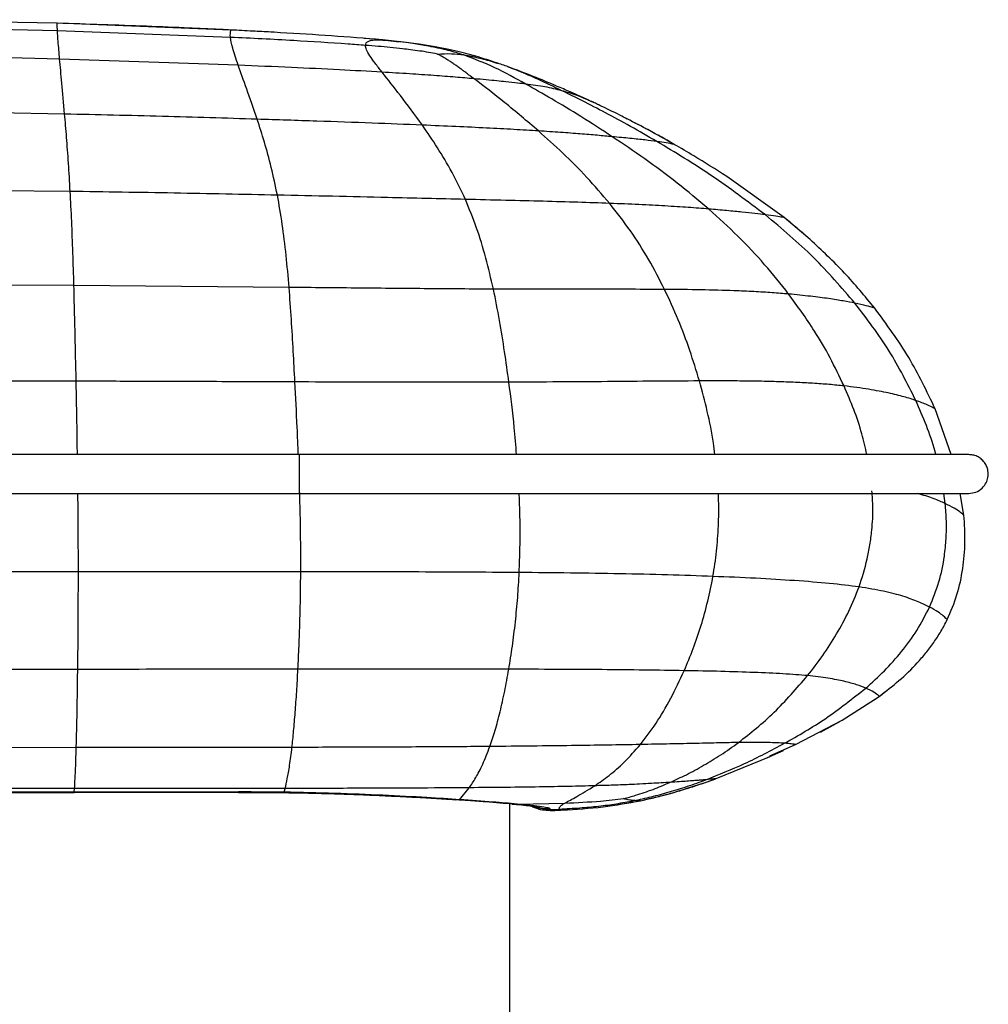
# Paper-space layout '_Left' of a CAD drawing. Header units: millimetres. Extents: x -619 to 155, y 0 to 686.
# Tile 7 of 7: x -29 to 96, y 395 to 522. Entities that reach past the tile are written whole.
import ezdxf

# ---------------------------------------------------------------- set-up
doc = ezdxf.new("R2010")
doc.units = ezdxf.units.MM

psp = doc.layouts.new('_Left')

# ---------------------------------------------------------------- linework, layer by layer
at = {"color": 7, "linetype": 'Continuous', "lineweight": 25}
for p, q in [((-24.36, 521.75), (-48.4, 522.22)), ((-1.95, 520.88), (-24.36, 521.75)), ((-24.31, 520.79), (-48.39, 521.31)), ((-2.02, 519.94), (-24.31, 520.79)), ((16.66, 519.69), (15.23, 519.8)), ((17.97, 519.57), (19.74, 519.36)), ((-24.03, 517.14), (-48.4, 517.71)), ((-1.03, 516.35), (-24.03, 517.14)), ((32.32, 516.62), (32.39, 516.6)), ((33.85, 516.08), (33.75, 516.12)), ((44.77, 511.56), (44.48, 511.68)), ((-23.39, 510.06), (-48.45, 510.5)), ((69.33, 496.72), (61.93, 502.03)), ((-22.67, 500.09), (-48.46, 500.34)), ((72.68, 493.89), (69.33, 496.72)), ((-22.19, 487.98), (-48.35, 488.09)), ((5.54, 487.72), (-22.19, 487.98)), ((90.85, 466.18), (88.79, 472.08)), ((6.83, 466.18), (-450.75, 466.18)), ((-450.75, 461.18), (6.83, 461.18)), ((90.1, 459.87), (89.93, 461.18)), ((92.5, 458.36), (92, 461.18)), ((-21.62, 451.07), (-48.1, 451.06)), ((7.04, 451.09), (-21.62, 451.07)), ((-21.7, 438.5), (-48.11, 438.49)), ((81.58, 435.03), (82.32, 435.62)), ((76.82, 431.95), (81.58, 435.03)), ((79.81, 433.88), (81.18, 434.74)), ((70.8, 428.81), (76.82, 431.95)), ((74.02, 430.42), (76.5, 431.81)), ((67.47, 427.39), (70.8, 428.81)), ((66.82, 427), (69.23, 428.07)), ((60.56, 424.43), (67.53, 427.29)), ((56.84, 423.2), (59.02, 423.88)), ((-22.11, 423.15), (-48.17, 423.15)), ((-22.14, 422.69), (-22.11, 423.15)), ((-22.14, 422.69), (-22.14, 422.67)), ((-22.14, 422.64), (-0.98, 422.67)), ((-0.98, 422.71), (-0.98, 422.67)), ((4.91, 422.68), (4.8, 422.66)), ((4.91, 422.68), (5.03, 423.17)), ((27.49, 421.72), (28.76, 423.26)), ((27.49, 421.72), (27.03, 421.74)), ((34, 5), (34, 421.21)), ((34.91, 421.15), (34.25, 421.19)), ((34.91, 421.15), (41.07, 421.28)), ((50.83, 421.59), (54.13, 422.4)), ((39.18, 420.32), (40.75, 420.39)), ((39.19, 420.47), (40.4, 420.51))]:
    psp.add_line(p, q, dxfattribs=at)
at = {"color": 7, "linetype": 'Continuous', "lineweight": 25, "flags": 128}
for points in [[(6.83, 466.18), (6.83, 465.99), (6.83, 465.45), (6.83, 464.64), (6.83, 463.68), (6.83, 462.72), (6.83, 461.91), (6.83, 461.37), (6.83, 461.18)], [(-21.89, 428.43), (-31.46, 428.42), (-39.8, 428.42), (-48.14, 428.42)], [(-22.14, 422.69), (-32.14, 422.69), (-40.15, 422.69), (-40.82, 422.69), (-48.17, 422.69)], [(-48.17, 422.64), (-42.96, 422.64), (-22.14, 422.64)]]:
    psp.add_lwpolyline(points, dxfattribs=at)
at = {"color": 7, "linetype": 'Continuous', "lineweight": 25}
for points, knots in [([(-24.31, 520.79), (-24.33, 521.08), (-24.36, 521.66), (-24.36, 521.72), (-24.36, 521.75)], [0, 0, 0, 0, 0.502002, 1, 1, 1, 1]), ([(-1.95, 520.88), (-2.39, 520.91), (-2.83, 520.93), (-3.71, 520.97), (-5.04, 521.03), (-6.39, 521.09), (-9.12, 521.21), (-10.97, 521.29), (-16.59, 521.51), (-20.44, 521.64), (-24.36, 521.75)], [0, 0, 0, 0, 0.0625, 0.0625, 0.125, 0.25, 0.25, 0.5, 0.5, 1, 1, 1, 1]), ([(-24.03, 517.14), (-24.1, 517.95), (-24.24, 519.55), (-24.29, 520.38), (-24.31, 520.79)], [0, 0, 0, 0, 0.50435, 1, 1, 1, 1]), ([(-2.02, 519.94), (-2.02, 519.95), (-2.04, 520.14), (-2.04, 520.44), (-2, 520.73), (-1.96, 520.84), (-1.95, 520.86), (-1.95, 520.87)], [0, 0, 0, 0, 0.025474, 0.313905, 0.617885, 0.922048, 1, 1, 1, 1]), ([(-1.95, 520.87), (-1.95, 520.87), (-1.95, 520.88), (-1.95, 520.88), (-1.95, 520.88), (-1.95, 520.88)], [0, 0, 0, 0, 0.455262, 0.499916, 1, 1, 1, 1]), ([(3.63, 520.59), (3.48, 520.6), (2.56, 520.65), (0.7, 520.75), (-1.02, 520.84), (-1.95, 520.88)], [0, 0, 0, 0, 0.078559, 0.496069, 1, 1, 1, 1]), ([(16.66, 519.69), (14.5, 519.86), (10.16, 520.22), (5.81, 520.46), (3.63, 520.59)], [0, 0, 0, 0, 0.497879, 1, 1, 1, 1]), ([(-1.03, 516.35), (-1.29, 517.15), (-1.82, 518.73), (-1.96, 519.54), (-2.02, 519.94)], [0, 0, 0, 0, 0.503883, 1, 1, 1, 1]), ([(13.13, 519.08), (10.8, 519.23), (5.76, 519.56), (0.7, 519.81), (-2.02, 519.94)], [0, 0, 0, 0, 0.461623, 1, 1, 1, 1]), ([(15.37, 518.91), (15, 518.94), (14.25, 519), (13.51, 519.05), (13.13, 519.08)], [0, 0, 0, 0, 0.499744, 1, 1, 1, 1]), ([(15.37, 518.91), (15.39, 519.02), (15.43, 519.24), (15.7, 519.44), (16.07, 519.56), (16.58, 519.63), (17.2, 519.63), (17.73, 519.59), (17.97, 519.57)], [0, 0, 0, 0, 0.168994, 0.331099, 0.504804, 0.64255, 0.83433, 1, 1, 1, 1]), ([(17.51, 515.46), (17.2, 515.86), (16.58, 516.65), (15.91, 517.6), (15.45, 518.38), (15.4, 518.73), (15.37, 518.91)], [0, 0, 0, 0, 0.25315, 0.500143, 0.750983, 1, 1, 1, 1]), ([(24.66, 517.79), (24.27, 517.86), (23.52, 518.01), (22.37, 518.19), (21.26, 518.34), (19.98, 518.49), (18.58, 518.64), (16.99, 518.78), (15.92, 518.87), (15.37, 518.91)], [0, 0, 0, 0, 0.128691, 0.249534, 0.381401, 0.493874, 0.664774, 0.826964, 1, 1, 1, 1]), ([(17.97, 519.57), (17.74, 519.59), (17.3, 519.63), (16.86, 519.67), (16.66, 519.69)], [0, 0, 0, 0, 0.527457, 1, 1, 1, 1]), ([(23.86, 518.74), (23.45, 518.82), (22.98, 518.91), (22.35, 519.01), (21.79, 519.1), (20.34, 519.31), (18.97, 519.46), (17.97, 519.57)], [0, 0, 0, 0, 0.221965, 0.258686, 0.32743, 0.512723, 1, 1, 1, 1]), ([(32.34, 516.63), (31.64, 516.87), (30.12, 517.37), (28.02, 517.94), (26.05, 518.39), (24.26, 518.74), (22.08, 519.09), (20.5, 519.28), (19.61, 519.39)], [0, 0, 0, 0, 0.1757731, 0.3820488, 0.5014549, 0.6371057, 0.7953489, 1, 1, 1, 1]), ([(28.04, 517.67), (27.38, 517.87), (26.06, 518.28), (24.6, 518.59), (23.86, 518.74)], [0, 0, 0, 0, 0.499058, 1, 1, 1, 1]), ([(24.66, 517.79), (25.26, 517.82), (26.42, 517.89), (27.52, 517.74), (28.04, 517.67)], [0, 0, 0, 0, 0.524046, 1, 1, 1, 1]), ([(29.37, 514.61), (29.22, 514.71), (28.93, 514.93), (28.51, 515.25), (28.13, 515.53), (27.76, 515.81), (27.39, 516.08), (27.09, 516.29), (26.77, 516.51), (26.44, 516.74), (25.98, 517.03), (25.52, 517.32), (25.08, 517.57), (24.8, 517.72), (24.66, 517.79)], [0, 0, 0, 0, 0.0834999, 0.1668148, 0.250239, 0.3135578, 0.3935669, 0.4839089, 0.5017505, 0.6014075, 0.7006657, 0.8071501, 0.9081317, 1, 1, 1, 1]), ([(36.04, 513.92), (34.71, 514.66), (32.06, 516.14), (29.38, 517.16), (28.04, 517.67)], [0, 0, 0, 0, 0.50113, 1, 1, 1, 1]), ([(28.04, 517.67), (28.21, 517.64), (28.53, 517.6), (28.88, 517.53), (29.06, 517.5), (29.11, 517.49), (29.24, 517.46), (29.65, 517.37), (30.63, 517.16), (31.64, 516.84), (32.32, 516.62)], [0, 0, 0, 0, 0.143282, 0.268674, 0.272488, 0.278421, 0.309586, 0.371136, 0.579766, 1, 1, 1, 1]), ([(-23.39, 510.06), (-23.51, 511.45), (-23.76, 514.25), (-23.94, 516.17), (-24.03, 517.14)], [0, 0, 0, 0, 0.495703, 1, 1, 1, 1]), ([(1.43, 509.39), (0.96, 510.75), (0.01, 513.49), (-0.68, 515.39), (-1.03, 516.35)], [0, 0, 0, 0, 0.496843, 1, 1, 1, 1]), ([(17.51, 515.46), (15.69, 515.56), (11.81, 515.78), (5.62, 516.07), (1.26, 516.25), (-1.03, 516.35)], [0, 0, 0, 0, 0.295487, 0.630969, 1, 1, 1, 1]), ([(33.78, 516.14), (33.52, 516.23), (33.01, 516.41), (32.5, 516.58), (32.25, 516.67)], [0, 0, 0, 0, 0.501739, 1, 1, 1, 1]), ([(22.71, 508.63), (21.73, 509.96), (19.8, 512.6), (18.27, 514.51), (17.51, 515.46)], [0, 0, 0, 0, 0.503918, 1, 1, 1, 1]), ([(29.37, 514.61), (28.58, 514.67), (26.98, 514.81), (24.13, 515.03), (20.96, 515.25), (18.7, 515.38), (17.51, 515.46)], [0, 0, 0, 0, 0.226077, 0.460399, 0.715445, 1, 1, 1, 1]), ([(44.46, 511.69), (44.07, 511.87), (43.16, 512.29), (41.69, 512.95), (39.6, 513.85), (36.94, 514.96), (34.82, 515.75), (33.72, 516.15)], [0, 0, 0, 0, 0.1088213, 0.250887, 0.4166981, 0.6972835, 1, 1, 1, 1]), ([(40.69, 513.07), (39.9, 513.45), (38.32, 514.21), (35.99, 515.27), (34.65, 515.78), (33.85, 516.08)], [0, 0, 0, 0, 0.290824, 0.577697, 1, 1, 1, 1]), ([(37.68, 507.88), (36.2, 509.14), (33.24, 511.66), (30.66, 513.63), (29.37, 514.61)], [0, 0, 0, 0, 0.500322, 1, 1, 1, 1]), ([(36.04, 513.92), (35.7, 513.96), (34.95, 514.05), (33.71, 514.18), (32.33, 514.33), (30.99, 514.46), (29.9, 514.56), (29.37, 514.61)], [0, 0, 0, 0, 0.229443, 0.49586, 0.663443, 0.834129, 1, 1, 1, 1]), ([(47.18, 507.14), (45.83, 508.02), (43.15, 509.76), (39.39, 512.02), (37.14, 513.29), (36.04, 513.92)], [0, 0, 0, 0, 0.345424, 0.681318, 1, 1, 1, 1]), ([(40.69, 513.07), (39.99, 513.24), (38.58, 513.59), (36.89, 513.81), (36.04, 513.92)], [0, 0, 0, 0, 0.500554, 1, 1, 1, 1]), ([(52.93, 506.52), (51.79, 507.18), (49.54, 508.48), (46.32, 510.22), (43.32, 511.78), (41.56, 512.64), (40.69, 513.07)], [0, 0, 0, 0, 0.26013, 0.51374, 0.760255, 1, 1, 1, 1]), ([(44.48, 511.68), (43.86, 511.95), (42.53, 512.52), (41.33, 512.88), (40.69, 513.07)], [0, 0, 0, 0, 0.467393, 1, 1, 1, 1]), ([(45.56, 511.18), (45.39, 511.26), (45.07, 511.41), (44.61, 511.63), (44.39, 511.73)], [0, 0, 0, 0, 0.538009, 1, 1, 1, 1]), ([(-22.67, 500.09), (-22.74, 501.33), (-22.89, 503.89), (-23.14, 507.17), (-23.3, 509.08), (-23.39, 510.06)], [0, 0, 0, 0, 0.313474, 0.647952, 1, 1, 1, 1]), ([(1.43, 509.39), (-2.64, 509.52), (-10.91, 509.77), (-19.19, 509.96), (-23.39, 510.06)], [0, 0, 0, 0, 0.492346, 1, 1, 1, 1]), ([(49.11, 509.42), (48.8, 509.59), (47.6, 510.21), (46.39, 510.78), (45.49, 511.21)], [0, 0, 0, 0, 0.262149, 1, 1, 1, 1]), ([(4.03, 499.61), (3.77, 500.83), (3.24, 503.34), (2.34, 506.55), (1.74, 508.43), (1.43, 509.39)], [0, 0, 0, 0, 0.313278, 0.647902, 1, 1, 1, 1]), ([(22.71, 508.63), (20.56, 508.71), (16.05, 508.9), (8.94, 509.15), (3.99, 509.31), (1.43, 509.39)], [0, 0, 0, 0, 0.305451, 0.640589, 1, 1, 1, 1]), ([(55.22, 506.11), (54.12, 506.74), (52.13, 507.87), (50.04, 508.95), (49.11, 509.43)], [0, 0, 0, 0, 0.556457, 1, 1, 1, 1]), ([(51.52, 508.17), (51.38, 508.25), (50.84, 508.54), (50.29, 508.82), (49.89, 509.02)], [0, 0, 0, 0, 0.27143, 1, 1, 1, 1]), ([(28.25, 499.06), (27.68, 500.25), (26.52, 502.69), (24.62, 505.83), (23.36, 507.68), (22.71, 508.63)], [0, 0, 0, 0, 0.314978, 0.650205, 1, 1, 1, 1]), ([(37.68, 507.88), (36.64, 507.94), (34.52, 508.07), (30.92, 508.26), (26.96, 508.45), (24.16, 508.57), (22.71, 508.63)], [0, 0, 0, 0, 0.23238, 0.472189, 0.72613, 1, 1, 1, 1]), ([(46.85, 498.55), (45.87, 499.69), (43.86, 502.04), (40.77, 505.1), (38.71, 506.95), (37.68, 507.88)], [0, 0, 0, 0, 0.319524, 0.65549, 1, 1, 1, 1]), ([(47.18, 507.14), (46.56, 507.2), (45.37, 507.31), (43.13, 507.5), (40.62, 507.69), (38.65, 507.82), (37.68, 507.88)], [0, 0, 0, 0, 0.27439, 0.528032, 0.767529, 1, 1, 1, 1]), ([(55.18, 506.15), (54.56, 506.5), (53.35, 507.19), (52.12, 507.85), (51.52, 508.17)], [0, 0, 0, 0, 0.511946, 1, 1, 1, 1]), ([(59.61, 497.82), (58.26, 498.96), (55.5, 501.27), (51.33, 504.35), (48.57, 506.21), (47.18, 507.14)], [0, 0, 0, 0, 0.322801, 0.658469, 1, 1, 1, 1]), ([(52.93, 506.52), (52.44, 506.58), (51.49, 506.71), (49.65, 506.91), (47.98, 507.07), (47.18, 507.14)], [0, 0, 0, 0, 0.3602315, 0.6956724, 1, 1, 1, 1]), ([(66.91, 497.07), (64.61, 498.8), (59.99, 502.28), (55.29, 505.1), (52.93, 506.52)], [0, 0, 0, 0, 0.498049, 1, 1, 1, 1]), ([(55.08, 506.17), (55.04, 506.17), (54.95, 506.19), (54.22, 506.33), (53.36, 506.46), (52.93, 506.52)], [0, 0, 0, 0, 0.248861, 0.63003, 1, 1, 1, 1]), ([(61.93, 502.03), (60.52, 502.92), (58.3, 504.34), (56.01, 505.66), (55.18, 506.15)], [0, 0, 0, 0, 0.632795, 1, 1, 1, 1]), ([(-22.19, 487.98), (-22.23, 489.39), (-22.32, 492.33), (-22.48, 496.43), (-22.6, 498.83), (-22.67, 500.09)], [0, 0, 0, 0, 0.307764, 0.639339, 1, 1, 1, 1]), ([(4.03, 499.61), (-0.41, 499.7), (-9.3, 499.89), (-18.2, 500.02), (-22.67, 500.09)], [0, 0, 0, 0, 0.498472, 1, 1, 1, 1]), ([(5.54, 487.72), (5.42, 489.11), (5.16, 492.01), (4.66, 496.03), (4.25, 498.38), (4.03, 499.61)], [0, 0, 0, 0, 0.307097, 0.638585, 1, 1, 1, 1]), ([(28.25, 499.06), (24.92, 499.14), (19.24, 499.28), (11.14, 499.46), (6.4, 499.56), (4.03, 499.61)], [0, 0, 0, 0, 0.4150574, 0.7073885, 1, 1, 1, 1]), ([(31.87, 487.5), (31.55, 488.85), (30.89, 491.68), (29.69, 495.58), (28.74, 497.87), (28.25, 499.06)], [0, 0, 0, 0, 0.306192, 0.637709, 1, 1, 1, 1]), ([(46.85, 498.55), (45.5, 498.6), (42.78, 498.69), (38.24, 498.82), (33.38, 498.94), (29.99, 499.02), (28.25, 499.06)], [0, 0, 0, 0, 0.237461, 0.480161, 0.733024, 1, 1, 1, 1]), ([(53.92, 487.46), (53.25, 488.76), (51.85, 491.47), (49.47, 495.19), (47.75, 497.4), (46.85, 498.55)], [0, 0, 0, 0, 0.307326, 0.639228, 1, 1, 1, 1]), ([(59.61, 497.82), (58.77, 497.89), (57.16, 498.02), (54.11, 498.21), (50.73, 498.4), (48.13, 498.5), (46.85, 498.55)], [0, 0, 0, 0, 0.275779, 0.529386, 0.768363, 1, 1, 1, 1]), ([(69.91, 486.87), (68.89, 488.15), (66.78, 490.8), (63.31, 494.46), (60.87, 496.68), (59.61, 497.82)], [0, 0, 0, 0, 0.311529, 0.644027, 1, 1, 1, 1]), ([(66.91, 497.07), (66.49, 497.12), (65.67, 497.22), (64, 497.41), (62.09, 497.6), (60.41, 497.75), (59.61, 497.82)], [0, 0, 0, 0, 0.275845, 0.535967, 0.777936, 1, 1, 1, 1]), ([(69.33, 496.72), (69.27, 496.73), (69.17, 496.75), (68.39, 496.87), (67.4, 497), (66.91, 497.07)], [0, 0, 0, 0, 0.341976, 0.677465, 1, 1, 1, 1]), ([(78.45, 485.69), (76.72, 487.7), (73.13, 491.87), (69.03, 495.3), (66.91, 497.07)], [0, 0, 0, 0, 0.482969, 1, 1, 1, 1]), ([(81, 485.05), (79.73, 486.59), (77.16, 489.72), (74.19, 492.48), (72.68, 493.89)], [0, 0, 0, 0, 0.491122, 1, 1, 1, 1]), ([(-21.9, 475.64), (-21.93, 476.98), (-21.99, 479.75), (-22.08, 483.91), (-22.16, 486.59), (-22.19, 487.98)], [0, 0, 0, 0, 0.3123294, 0.6452146, 1, 1, 1, 1]), ([(6.29, 475.54), (6.22, 476.87), (6.07, 479.61), (5.84, 483.72), (5.64, 486.36), (5.54, 487.72)], [0, 0, 0, 0, 0.31229, 0.645058, 1, 1, 1, 1]), ([(31.87, 487.5), (29.07, 487.51), (23.35, 487.55), (14.57, 487.63), (8.58, 487.69), (5.54, 487.72)], [0, 0, 0, 0, 0.319382, 0.654282, 1, 1, 1, 1]), ([(33.86, 475.51), (33.68, 476.83), (33.3, 479.55), (32.66, 483.59), (32.14, 486.17), (31.87, 487.5)], [0, 0, 0, 0, 0.311958, 0.644573, 1, 1, 1, 1]), ([(53.92, 487.46), (52.26, 487.47), (48.91, 487.48), (43.46, 487.48), (37.77, 487.47), (33.85, 487.49), (31.87, 487.5)], [0, 0, 0, 0, 0.24203, 0.487403, 0.739319, 1, 1, 1, 1]), ([(58.41, 475.67), (58.01, 476.99), (57.18, 479.72), (55.68, 483.7), (54.52, 486.18), (53.92, 487.46)], [0, 0, 0, 0, 0.312176, 0.64472, 1, 1, 1, 1]), ([(69.91, 486.87), (69.23, 486.93), (67.89, 487.04), (65.51, 487.18), (62.52, 487.31), (58.75, 487.42), (55.52, 487.45), (53.92, 487.46)], [0, 0, 0, 0, 0.185204, 0.359974, 0.526723, 0.766543, 1, 1, 1, 1]), ([(78.45, 485.69), (77.99, 485.78), (77.08, 485.96), (75.17, 486.27), (72.94, 486.57), (70.89, 486.77), (69.91, 486.87)], [0, 0, 0, 0, 0.276626, 0.536759, 0.778237, 1, 1, 1, 1]), ([(77.05, 475.03), (76.46, 476.25), (75.29, 478.7), (72.93, 482.72), (71.05, 485.31), (69.91, 486.87)], [0, 0, 0, 0, 0.284533, 0.569029, 1, 1, 1, 1]), ([(86.31, 473.15), (85.22, 475.32), (82.96, 479.79), (79.98, 483.68), (78.45, 485.69)], [0, 0, 0, 0, 0.486006, 1, 1, 1, 1]), ([(81, 485.05), (80.95, 485.07), (80.84, 485.1), (80.05, 485.33), (78.98, 485.57), (78.45, 485.69)], [0, 0, 0, 0, 0.342405, 0.678055, 1, 1, 1, 1]), ([(88.79, 472.08), (87.72, 474.32), (85.54, 478.89), (82.53, 482.97), (81, 485.05)], [0, 0, 0, 0, 0.490628, 1, 1, 1, 1]), ([(-21.9, 475.64), (-26.29, 475.65), (-31.77, 475.66), (-38.34, 475.67), (-42.72, 475.67), (-46.01, 475.68), (-48.2, 475.68)], [0, 0, 0, 0, 0.5, 0.625, 0.75, 1, 1, 1, 1]), ([(6.29, 475.54), (2.7, 475.56), (-4.48, 475.58), (-12.99, 475.61), (-18.8, 475.63), (-21.02, 475.63), (-21.9, 475.64)], [0, 0, 0, 0, 0.3818837, 0.7638758, 0.9057144, 1, 1, 1, 1]), ([(-21.74, 466.18), (-21.76, 467.37), (-21.8, 470.58), (-21.87, 473.68), (-21.9, 475.64)], [0, 0, 0, 0, 0.369023, 1, 1, 1, 1]), ([(33.86, 475.51), (29.36, 475.51), (20.18, 475.5), (10.98, 475.53), (6.29, 475.54)], [0, 0, 0, 0, 0.4901968, 1, 1, 1, 1]), ([(6.72, 466.18), (6.68, 467.35), (6.55, 470.54), (6.39, 473.61), (6.29, 475.54)], [0, 0, 0, 0, 0.367863, 1, 1, 1, 1]), ([(58.41, 475.67), (56.5, 475.66), (52.67, 475.64), (46.56, 475.58), (40.28, 475.54), (36.01, 475.52), (33.86, 475.51)], [0, 0, 0, 0, 0.2451057, 0.4921676, 0.7434237, 1, 1, 1, 1]), ([(34.85, 466.18), (34.76, 467.35), (34.51, 470.55), (34.11, 473.59), (33.86, 475.51)], [0, 0, 0, 0, 0.365848, 1, 1, 1, 1]), ([(77.05, 475.03), (76.43, 475.09), (75.2, 475.22), (73.09, 475.37), (70.83, 475.49), (68.4, 475.58), (65.76, 475.64), (62.92, 475.67), (60.44, 475.68), (58.91, 475.67), (58.41, 475.67)], [0, 0, 0, 0, 0.146719, 0.288048, 0.41798, 0.547925, 0.677876, 0.807825, 0.937762, 1, 1, 1, 1]), ([(60.39, 466.18), (60.34, 466.68), (60.12, 468.58), (59.46, 471.78), (58.76, 474.37), (58.41, 475.67)], [0, 0, 0, 0, 0.149969, 0.572276, 1, 1, 1, 1]), ([(86.31, 473.15), (85.83, 473.31), (84.91, 473.61), (82.88, 474.1), (80.46, 474.59), (78.16, 474.89), (77.05, 475.03)], [0, 0, 0, 0, 0.2764928, 0.5362849, 0.7775625, 1, 1, 1, 1]), ([(79.99, 466.18), (79.79, 467.08), (79.34, 469.06), (78.34, 472.02), (77.48, 474.02), (77.05, 475.03)], [0, 0, 0, 0, 0.290379, 0.641628, 1, 1, 1, 1]), ([(88.79, 472.08), (88.74, 472.11), (88.65, 472.17), (87.91, 472.56), (86.84, 472.96), (86.31, 473.15)], [0, 0, 0, 0, 0.342549, 0.678295, 1, 1, 1, 1]), ([(88.89, 466.18), (88.85, 466.32), (88.23, 468.73), (87.24, 471), (86.31, 473.15)], [0, 0, 0, 0, 0.056149, 1, 1, 1, 1]), ([(93.13, 466.18), (93.11, 466.18), (93.07, 466.18), (92.8, 466.18), (92.45, 466.18), (92.06, 466.18), (91.66, 466.18), (91.26, 466.18), (90.7, 466.18), (89.86, 466.18), (88.39, 466.18), (86.13, 466.18), (83.17, 466.18), (79.76, 466.18), (76.27, 466.18), (72.29, 466.18), (67.95, 466.18), (63.39, 466.18), (59.2, 466.18), (55.49, 466.18), (52.03, 466.18), (47.95, 466.18), (43.02, 466.18), (37.3, 466.18), (30.84, 466.18), (23.63, 466.18), (15.54, 466.18), (9.85, 466.18), (6.83, 466.18)], [0, 0, 0, 0, 0.060012, 0.112398, 0.15718, 0.194329, 0.223984, 0.251585, 0.27965, 0.329832, 0.380758, 0.431474, 0.48226, 0.516513, 0.551098, 0.585746, 0.619865, 0.652452, 0.683432, 0.703372, 0.723653, 0.74866, 0.778866, 0.814057, 0.853072, 0.896617, 0.945216, 1, 1, 1, 1]), ([(93.13, 461.18), (93.44, 461.22), (94.07, 461.28), (94.86, 461.81), (95.37, 462.49), (95.64, 463.28), (95.64, 464), (95.45, 464.67), (95.15, 465.19), (94.73, 465.63), (94.21, 465.96), (93.67, 466.15), (93.3, 466.17), (93.13, 466.18)], [0, 0, 0, 0, 0.118186, 0.241756, 0.352016, 0.439356, 0.554037, 0.624995, 0.701853, 0.781173, 0.859254, 0.932909, 1, 1, 1, 1]), ([(-21.62, 451.07), (-21.62, 452.48), (-21.62, 455.26), (-21.65, 458.67), (-21.67, 460.63), (-21.67, 461.18)], [0, 0, 0, 0, 0.426983, 0.839758, 1, 1, 1, 1]), ([(6.83, 461.18), (9.8, 461.18), (15.36, 461.18), (23.15, 461.18), (29.91, 461.18), (35.72, 461.18), (40.66, 461.18), (44.98, 461.18), (49, 461.18), (53.44, 461.18), (58.3, 461.18), (63.42, 461.18), (68.22, 461.18), (72.63, 461.18), (76.58, 461.18), (80.03, 461.18), (82.91, 461.18), (85.22, 461.18), (87.32, 461.18), (88.96, 461.18), (89.95, 461.18), (90.53, 461.18), (90.92, 461.18), (91.3, 461.18), (91.72, 461.18), (92.15, 461.18), (92.54, 461.18), (92.86, 461.18), (93.08, 461.18), (93.11, 461.18), (93.13, 461.18)], [0, 0, 0, 0, 0.053957, 0.100815, 0.141656, 0.176914, 0.206711, 0.231558, 0.255967, 0.280658, 0.314034, 0.348084, 0.382537, 0.417149, 0.451824, 0.486376, 0.520588, 0.554489, 0.58828, 0.638003, 0.684787, 0.704715, 0.724866, 0.749599, 0.779436, 0.814324, 0.853484, 0.897477, 0.946305, 1, 1, 1, 1]), ([(7.04, 451.09), (7.04, 452.49), (7.04, 455.26), (6.98, 458.72), (6.92, 460.72), (6.9, 461.31)], [0, 0, 0, 0, 0.422007, 0.8295, 1, 1, 1, 1]), ([(35.19, 450.99), (35.23, 452.05), (35.31, 454.14), (35.31, 457.34), (35.26, 459.69), (35.2, 460.96), (35.19, 461.18)], [0, 0, 0, 0, 0.321093, 0.632533, 0.936727, 1, 1, 1, 1]), ([(60.16, 450.48), (60.33, 451.56), (60.66, 453.66), (60.88, 456.96), (60.94, 459.47), (60.86, 460.87), (60.84, 461.18)], [0, 0, 0, 0, 0.314606, 0.619102, 0.916262, 1, 1, 1, 1]), ([(78.98, 449.13), (79.37, 450.32), (79.93, 452.07), (80.4, 454.55), (80.69, 456.78), (80.82, 459.12), (80.7, 460.81), (80.65, 461.51)], [0, 0, 0, 0, 0.305227, 0.451631, 0.603168, 0.836118, 1, 1, 1, 1]), ([(90.1, 459.87), (89.64, 460.09), (88.75, 460.49), (87.26, 460.96), (86.55, 461.18)], [0, 0, 0, 0, 0.522353, 1, 1, 1, 1]), ([(88.07, 446.54), (88.5, 447.61), (89.36, 449.72), (89.97, 452.72), (90.23, 455.35), (90.27, 457.62), (90.16, 459.12), (90.1, 459.87)], [0, 0, 0, 0, 0.254707, 0.5047929, 0.6701022, 0.8349665, 1, 1, 1, 1]), ([(92.5, 458.36), (92.48, 458.38), (92.44, 458.43), (92.02, 458.77), (91.33, 459.25), (90.5, 459.67), (90.1, 459.87)], [0, 0, 0, 0, 0.257198, 0.511655, 0.760239, 1, 1, 1, 1]), ([(90.35, 444.92), (90.81, 445.98), (91.71, 448.1), (92.41, 451.48), (92.71, 454.92), (92.57, 457.21), (92.5, 458.36)], [0, 0, 0, 0, 0.251282, 0.500374, 0.749349, 1, 1, 1, 1]), ([(-21.7, 438.5), (-21.68, 439.5), (-21.66, 441.45), (-21.64, 444.6), (-21.62, 447.8), (-21.62, 449.99), (-21.62, 451.07)], [0, 0, 0, 0, 0.264207, 0.518655, 0.763832, 1, 1, 1, 1]), ([(6.68, 438.53), (6.73, 439.52), (6.82, 441.47), (6.93, 444.62), (7.01, 447.81), (7.03, 450.01), (7.04, 451.09)], [0, 0, 0, 0, 0.264403, 0.518911, 0.764016, 1, 1, 1, 1]), ([(35.19, 450.99), (30.6, 451.02), (21.23, 451.07), (11.83, 451.08), (7.04, 451.09)], [0, 0, 0, 0, 0.490533, 1, 1, 1, 1]), ([(33.85, 438.52), (34.01, 439.5), (34.32, 441.42), (34.7, 444.55), (35.01, 447.71), (35.13, 449.91), (35.19, 450.99)], [0, 0, 0, 0, 0.264814, 0.519502, 0.76445, 1, 1, 1, 1]), ([(60.16, 450.48), (58.22, 450.55), (54.34, 450.69), (48.14, 450.83), (41.74, 450.93), (37.39, 450.97), (35.19, 450.99)], [0, 0, 0, 0, 0.24407, 0.490828, 0.742464, 1, 1, 1, 1]), ([(56.45, 438.34), (56.85, 439.28), (57.62, 441.11), (58.64, 444.12), (59.51, 447.21), (59.95, 449.41), (60.16, 450.48)], [0, 0, 0, 0, 0.264873, 0.519559, 0.764361, 1, 1, 1, 1]), ([(78.98, 449.13), (77.78, 449.29), (75.45, 449.58), (70.87, 449.94), (65.8, 450.25), (62.02, 450.41), (60.16, 450.48)], [0, 0, 0, 0, 0.2712371, 0.5236332, 0.7645468, 1, 1, 1, 1]), ([(72.36, 437.7), (73.02, 438.55), (74.32, 440.23), (76.1, 443.01), (77.71, 445.94), (78.56, 448.08), (78.98, 449.13)], [0, 0, 0, 0, 0.261969, 0.515488, 0.761036, 1, 1, 1, 1]), ([(88.07, 446.54), (87.62, 446.77), (86.74, 447.2), (84.78, 447.91), (82.4, 448.57), (80.09, 448.95), (78.98, 449.13)], [0, 0, 0, 0, 0.276452, 0.536276, 0.777612, 1, 1, 1, 1]), ([(79.84, 436.09), (80.65, 436.82), (82.27, 438.28), (84.49, 440.76), (86.51, 443.47), (87.55, 445.52), (88.07, 446.54)], [0, 0, 0, 0, 0.252061, 0.501989, 0.750704, 1, 1, 1, 1]), ([(89.84, 445.4), (89.64, 445.56), (89.25, 445.87), (88.46, 446.32), (88.07, 446.54)], [0, 0, 0, 0, 0.509058, 1, 1, 1, 1]), ([(90.35, 444.92), (90.35, 444.92), (90.34, 444.92), (90.08, 445.17), (89.84, 445.4)], [0, 0, 0, 0, 0.075763, 1, 1, 1, 1]), ([(81.58, 435.03), (82.44, 435.69), (84.18, 437.02), (86.15, 438.94), (87.6, 440.61), (88.62, 441.96), (89.56, 443.39), (90.08, 444.41), (90.35, 444.92)], [0, 0, 0, 0, 0.243936, 0.490985, 0.616064, 0.742431, 0.870339, 1, 1, 1, 1]), ([(-21.89, 428.43), (-21.87, 429.1), (-21.83, 430.42), (-21.78, 432.86), (-21.74, 435.52), (-21.71, 437.52), (-21.7, 438.5)], [0, 0, 0, 0, 0.267607, 0.522473, 0.766183, 1, 1, 1, 1]), ([(6.68, 438.53), (1.91, 438.53), (-7.54, 438.52), (-17, 438.51), (-21.7, 438.5)], [0, 0, 0, 0, 0.503924, 1, 1, 1, 1]), ([(5.91, 428.46), (5.98, 429.13), (6.12, 430.45), (6.33, 432.9), (6.52, 435.55), (6.63, 437.55), (6.68, 438.53)], [0, 0, 0, 0, 0.267469, 0.522347, 0.766132, 1, 1, 1, 1]), ([(33.85, 438.52), (30.96, 438.53), (25.06, 438.54), (15.99, 438.54), (9.81, 438.53), (6.68, 438.53)], [0, 0, 0, 0, 0.3201501, 0.6550851, 1, 1, 1, 1]), ([(31.41, 428.57), (31.64, 429.24), (32.08, 430.55), (32.72, 432.97), (33.32, 435.59), (33.67, 437.56), (33.85, 438.52)], [0, 0, 0, 0, 0.266393, 0.521164, 0.76542, 1, 1, 1, 1]), ([(56.45, 438.34), (54.76, 438.37), (51.35, 438.42), (45.79, 438.48), (39.93, 438.51), (35.9, 438.52), (33.85, 438.52)], [0, 0, 0, 0, 0.239742, 0.484538, 0.737338, 1, 1, 1, 1]), ([(50.8, 428.82), (51.48, 429.7), (52.79, 431.42), (54.71, 434.62), (55.88, 437.12), (56.45, 438.34)], [0, 0, 0, 0, 0.349218, 0.682466, 1, 1, 1, 1]), ([(72.36, 437.7), (71.36, 437.78), (69.42, 437.94), (65.59, 438.11), (61.31, 438.25), (58.06, 438.31), (56.45, 438.34)], [0, 0, 0, 0, 0.271228, 0.523336, 0.764013, 1, 1, 1, 1]), ([(63.45, 429.08), (64.99, 430.3), (68.01, 432.69), (70.93, 436.06), (72.36, 437.7)], [0, 0, 0, 0, 0.511967, 1, 1, 1, 1]), ([(79.84, 436.09), (79.48, 436.24), (78.77, 436.52), (77.17, 436.96), (75.2, 437.37), (73.28, 437.59), (72.36, 437.7)], [0, 0, 0, 0, 0.27641, 0.536387, 0.777897, 1, 1, 1, 1]), ([(69.39, 428.99), (71.17, 430), (74.72, 432.02), (78.13, 434.74), (79.84, 436.09)], [0, 0, 0, 0, 0.499954, 1, 1, 1, 1]), ([(81.58, 435.03), (81.55, 435.06), (81.5, 435.12), (81.02, 435.52), (80.22, 435.9), (79.84, 436.09)], [0, 0, 0, 0, 0.34272, 0.678317, 1, 1, 1, 1]), ([(50.8, 428.82), (49.41, 428.8), (46.59, 428.75), (41.88, 428.68), (36.8, 428.62), (33.25, 428.59), (31.41, 428.57)], [0, 0, 0, 0, 0.233873, 0.475657, 0.729875, 1, 1, 1, 1]), ([(44.93, 423.51), (45.53, 423.93), (46.73, 424.76), (48.72, 426.46), (50.11, 428.04), (50.8, 428.82)], [0, 0, 0, 0, 0.336747, 0.671268, 1, 1, 1, 1]), ([(63.45, 429.08), (62.66, 429.07), (61.14, 429.04), (58.13, 428.97), (54.73, 428.9), (52.1, 428.85), (50.8, 428.82)], [0, 0, 0, 0, 0.270919, 0.52302, 0.763647, 1, 1, 1, 1]), ([(54.62, 423.95), (55.32, 424.27), (56.75, 424.92), (58.93, 426.11), (61.17, 427.46), (62.68, 428.54), (63.45, 429.08)], [0, 0, 0, 0, 0.244906, 0.499797, 0.74893, 1, 1, 1, 1]), ([(59.26, 424.29), (60.92, 424.95), (64.34, 426.31), (67.68, 428.08), (69.39, 428.99)], [0, 0, 0, 0, 0.4859722, 1, 1, 1, 1]), ([(69.39, 428.99), (69.1, 429), (68.54, 429.04), (67.25, 429.08), (65.68, 429.11), (64.17, 429.09), (63.45, 429.08)], [0, 0, 0, 0, 0.27468, 0.534166, 0.776371, 1, 1, 1, 1]), ([(70.8, 428.81), (70.78, 428.82), (70.73, 428.83), (70.34, 428.9), (69.7, 428.96), (69.39, 428.99)], [0, 0, 0, 0, 0.341926, 0.677397, 1, 1, 1, 1]), ([(-22.11, 423.15), (-22.08, 423.55), (-22.04, 424.33), (-21.96, 425.99), (-21.91, 427.63), (-21.89, 428.43)], [0, 0, 0, 0, 0.347056, 0.680694, 1, 1, 1, 1]), ([(5.91, 428.46), (2.71, 428.45), (-3.52, 428.44), (-12.79, 428.43), (-18.85, 428.43), (-21.89, 428.43)], [0, 0, 0, 0, 0.3452337, 0.6726044, 1, 1, 1, 1]), ([(5.03, 423.17), (5.12, 423.57), (5.3, 424.35), (5.6, 426.01), (5.81, 427.65), (5.91, 428.46)], [0, 0, 0, 0, 0.346731, 0.680364, 1, 1, 1, 1]), ([(31.41, 428.57), (28.77, 428.55), (23.29, 428.51), (14.77, 428.48), (8.91, 428.46), (5.91, 428.46)], [0, 0, 0, 0, 0.313322, 0.648599, 1, 1, 1, 1]), ([(28.76, 423.26), (29.03, 423.66), (29.57, 424.46), (30.47, 426.14), (31.1, 427.77), (31.41, 428.57)], [0, 0, 0, 0, 0.344594, 0.678349, 1, 1, 1, 1]), ([(54.62, 423.95), (54.26, 423.93), (53.55, 423.88), (52.24, 423.81), (50.85, 423.73), (49.13, 423.65), (47.22, 423.58), (45.64, 423.53), (44.93, 423.51)], [0, 0, 0, 0, 0.168412, 0.330109, 0.497671, 0.627548, 0.832896, 1, 1, 1, 1]), ([(49.96, 421.6), (50.72, 421.76), (52.31, 422.1), (54.59, 422.72), (56.93, 423.44), (58.47, 424), (59.26, 424.29)], [0, 0, 0, 0, 0.222408, 0.463509, 0.723283, 1, 1, 1, 1]), ([(52.44, 423.05), (52.79, 423.19), (53.52, 423.47), (54.25, 423.79), (54.62, 423.95)], [0, 0, 0, 0, 0.487174, 1, 1, 1, 1]), ([(59.26, 424.29), (59.19, 424.28), (59.05, 424.27), (58.82, 424.25), (58.55, 424.23), (58.27, 424.21), (57.97, 424.18), (57.52, 424.15), (56.85, 424.1), (55.87, 424.03), (55.04, 423.98), (54.62, 423.95)], [0, 0, 0, 0, 0.084699, 0.168239, 0.250532, 0.34487, 0.414305, 0.492141, 0.675167, 0.836633, 1, 1, 1, 1]), ([(56.85, 423.17), (57.47, 423.37), (58.75, 423.78), (59.94, 424.21), (60.56, 424.43)], [0, 0, 0, 0, 0.487356, 1, 1, 1, 1]), ([(59.02, 423.88), (59.28, 423.97), (59.8, 424.15), (60.32, 424.34), (60.57, 424.43)], [0, 0, 0, 0, 0.4982253, 1, 1, 1, 1]), ([(60.5, 424.42), (60.46, 424.42), (60.36, 424.4), (59.66, 424.33), (59.26, 424.29)], [0, 0, 0, 0, 0.439492, 1, 1, 1, 1]), ([(-0.98, 422.71), (-4.51, 422.7), (-11.56, 422.68), (-18.61, 422.69), (-22.14, 422.69)], [0, 0, 0, 0, 0.500206, 1, 1, 1, 1]), ([(5.03, 423.17), (0.53, 423.16), (-8.51, 423.15), (-17.56, 423.15), (-22.11, 423.15)], [0, 0, 0, 0, 0.497258, 1, 1, 1, 1]), ([(4.91, 422.68), (4.91, 422.68), (4.03, 422.69), (2.07, 422.71), (0.1, 422.71), (-0.98, 422.71)], [0, 0, 0, 0, 0.00001, 0.44801, 1, 1, 1, 1]), ([(-0.98, 422.66), (-0.09, 422.66), (1.84, 422.66), (3.76, 422.64), (4.8, 422.63)], [0, 0, 0, 0, 0.459678, 1, 1, 1, 1]), ([(4.81, 422.63), (5.74, 422.62), (7.82, 422.59), (11, 422.5), (14.33, 422.39), (17.56, 422.25), (20.64, 422.1), (23.51, 421.95), (25.64, 421.82), (26.74, 421.74), (27.03, 421.72)], [0, 0, 0, 0, 0.111676, 0.249879, 0.39058, 0.531639, 0.672697, 0.811568, 0.950336, 1, 1, 1, 1]), ([(27.49, 421.72), (27.49, 421.72), (26.18, 421.81), (23.07, 422.01), (17.69, 422.29), (11.48, 422.55), (7.11, 422.65), (4.91, 422.68), (4.91, 422.68)], [0, 0, 0, 0, 0.0000023, 0.2165184, 0.4782865, 0.7394546, 0.9999977, 1, 1, 1, 1]), ([(28.76, 423.26), (26.36, 423.24), (21.33, 423.21), (13.41, 423.18), (7.89, 423.17), (5.03, 423.17)], [0, 0, 0, 0, 0.3045505, 0.640367, 1, 1, 1, 1]), ([(44.93, 423.51), (43.82, 423.48), (41.55, 423.42), (37.7, 423.35), (33.41, 423.3), (30.35, 423.27), (28.76, 423.26)], [0, 0, 0, 0, 0.223063, 0.460351, 0.717648, 1, 1, 1, 1]), ([(41.07, 421.28), (41.53, 421.53), (42.44, 422.01), (44.1, 423.01), (44.93, 423.51)], [0, 0, 0, 0, 0.501739, 1, 1, 1, 1]), ([(48.65, 421.85), (49.16, 421.99), (50.41, 422.33), (51.68, 422.78), (52.44, 423.05)], [0, 0, 0, 0, 0.407522, 1, 1, 1, 1]), ([(50.76, 421.58), (52.39, 421.94), (54.81, 422.49), (57.15, 423.3), (57.92, 423.56)], [0, 0, 0, 0, 0.671261, 1, 1, 1, 1]), ([(54.13, 422.4), (54.39, 422.46), (55.3, 422.68), (56.19, 422.98), (56.84, 423.2)], [0, 0, 0, 0, 0.277632, 1, 1, 1, 1]), ([(27.05, 421.73), (27.58, 421.7), (28.94, 421.62), (30.83, 421.49), (32.74, 421.33), (33.76, 421.23), (34.25, 421.18)], [0, 0, 0, 0, 0.181133, 0.460933, 0.738484, 1, 1, 1, 1]), ([(34.91, 421.15), (33.92, 421.24), (31.85, 421.42), (28.98, 421.62), (27.49, 421.72)], [0, 0, 0, 0, 0.4789642, 1, 1, 1, 1]), ([(40.4, 420.51), (41.26, 420.56), (42.93, 420.65), (45.38, 420.87), (47.73, 421.18), (49.21, 421.46), (49.96, 421.6)], [0, 0, 0, 0, 0.269939, 0.519793, 0.759166, 1, 1, 1, 1]), ([(40.74, 420.39), (42.5, 420.49), (45.9, 420.69), (49.25, 421.3), (50.86, 421.6)], [0, 0, 0, 0, 0.518662, 1, 1, 1, 1]), ([(40.75, 420.39), (42.5, 420.49), (45.89, 420.69), (49.22, 421.3), (50.83, 421.59)], [0, 0, 0, 0, 0.518549, 1, 1, 1, 1]), ([(40.76, 421.08), (40.8, 421.12), (40.89, 421.18), (41.01, 421.25), (41.07, 421.28)], [0, 0, 0, 0, 0.499215, 1, 1, 1, 1]), ([(41.07, 421.28), (42.62, 421.35), (45.22, 421.46), (47.66, 421.74), (48.65, 421.85)], [0, 0, 0, 0, 0.595477, 1, 1, 1, 1]), ([(49.96, 421.6), (49.73, 421.62), (49.33, 421.66), (48.85, 421.79), (48.65, 421.85)], [0, 0, 0, 0, 0.579388, 1, 1, 1, 1]), ([(50.76, 421.59), (50.72, 421.58), (50.62, 421.57), (50.19, 421.59), (49.96, 421.6)], [0, 0, 0, 0, 0.434865, 1, 1, 1, 1]), ([(50.76, 421.58), (51.35, 421.71), (52.56, 421.97), (53.73, 422.27), (54.32, 422.43)], [0, 0, 0, 0, 0.492514, 1, 1, 1, 1]), ([(34.29, 421.16), (34.47, 421.15), (35.18, 421.09), (36.11, 420.99), (36.93, 420.88), (37.39, 420.82), (37.56, 420.78), (37.52, 420.79), (37.51, 420.79)], [0, 0, 0, 0, 0.100329, 0.381894, 0.658637, 0.835141, 0.992397, 1, 1, 1, 1]), ([(39.19, 420.53), (39.18, 420.55), (39.15, 420.6), (38.67, 420.72), (37.42, 420.9), (35.83, 421.06), (34.91, 421.15)], [0, 0, 0, 0, 0.114845, 0.372297, 0.6338, 1, 1, 1, 1]), ([(39.18, 420.32), (38.85, 420.33), (38.18, 420.35), (37.33, 420.57), (36.86, 420.82), (36.69, 420.91)], [0, 0, 0, 0, 0.387356, 0.774711, 1, 1, 1, 1]), ([(39.19, 420.47), (38.86, 420.48), (38.19, 420.5), (37.47, 420.66), (37.12, 420.84), (37.08, 420.86)], [0, 0, 0, 0, 0.46336, 0.926721, 1, 1, 1, 1]), ([(39.19, 420.53), (38.86, 420.53), (38.28, 420.53), (37.74, 420.7), (37.51, 420.77)], [0, 0, 0, 0, 0.587445, 1, 1, 1, 1]), ([(39.18, 420.32), (39.18, 420.32), (39.18, 420.32), (39.18, 420.35), (39.19, 420.42), (39.19, 420.47)], [0, 0, 0, 0, 0.277553, 0.555658, 1, 1, 1, 1]), ([(39.18, 420.32), (39.44, 420.33), (39.84, 420.35), (40.24, 420.37), (40.37, 420.37)], [0, 0, 0, 0, 0.652061, 1, 1, 1, 1]), ([(39.19, 420.47), (39.19, 420.47), (39.19, 420.48), (39.19, 420.51), (39.19, 420.53)], [0, 0, 0, 0, 0.0000211, 1, 1, 1, 1]), ([(39.98, 420.35), (40.11, 420.36), (40.37, 420.37), (40.61, 420.38), (40.74, 420.39)], [0, 0, 0, 0, 0.501449, 1, 1, 1, 1]), ([(40.4, 420.51), (40.4, 420.52), (40.38, 420.53), (40.36, 420.57), (40.35, 420.65), (40.4, 420.76), (40.52, 420.91), (40.68, 421.03), (40.76, 421.08)], [0, 0, 0, 0, 0.022925, 0.1363, 0.363056, 0.578809, 0.79469, 1, 1, 1, 1]), ([(40.71, 420.39), (40.68, 420.39), (40.61, 420.39), (40.48, 420.47), (40.4, 420.51)], [0, 0, 0, 0, 0.426819, 1, 1, 1, 1])]:
    psp.add_open_spline(points, degree=3, knots=knots, dxfattribs=at)
psp.add_open_spline([(72.68, 493.89), (71.61, 494.86), (70.49, 495.8), (69.33, 496.72)], degree=3, dxfattribs=at)

doc.saveas('drawing.dxf')
